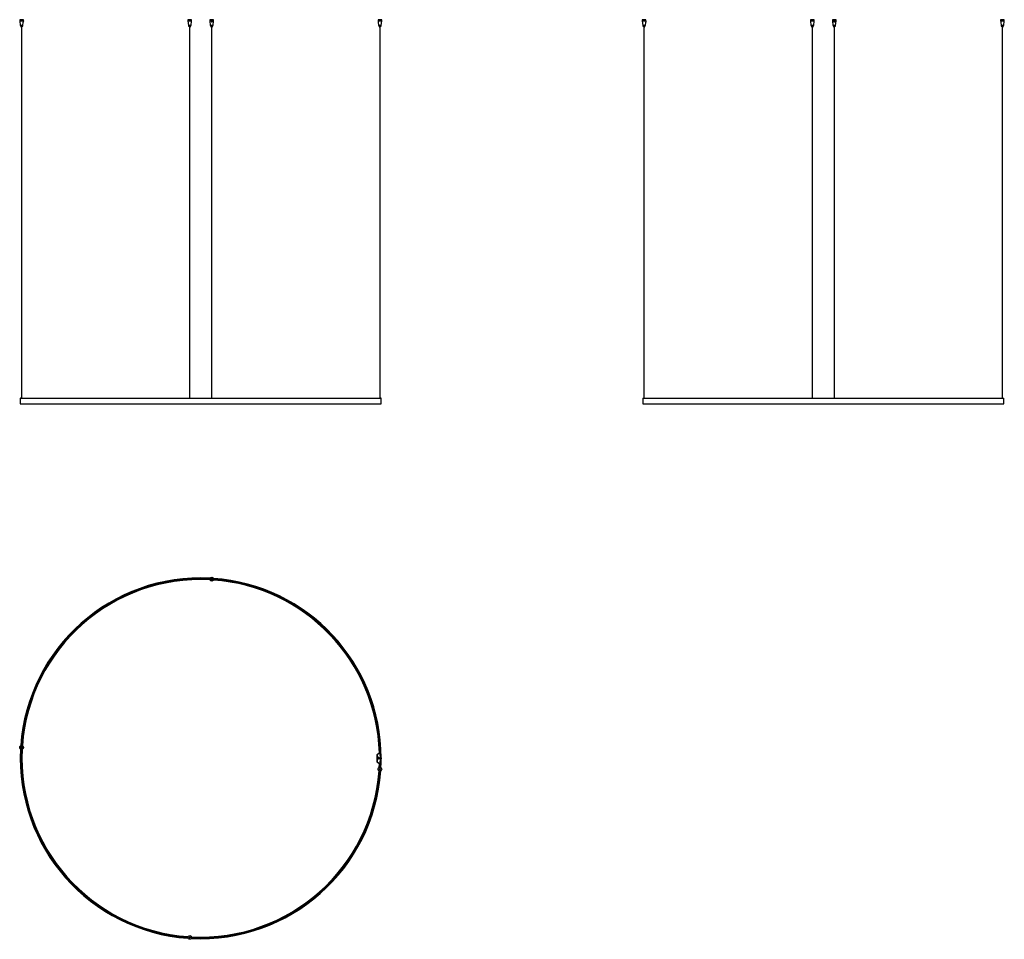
# Model space of a CAD drawing. Header units: millimetres. Extents: x 936 to 6202, y 466 to 5385.
import ezdxf

# ---------------------------------------------------------------- set-up
doc = ezdxf.new("R2010")
doc.units = ezdxf.units.MM
doc.header["$LTSCALE"] = 50

msp = doc.modelspace()

# ---------------------------------------------------------------- linework, layer by layer
at = {"color": 7, "linetype": 'Continuous', "lineweight": 25}
for p, q in [((936.2, 5384.7), (935.9, 5384.4)), ((935.9, 5384.4), (935.9, 5378.2)), ((945.9, 5384.4), (935.9, 5384.4)), ((935.9, 5378.2), (938.3, 5353)), ((935.9, 5378.2), (955.8, 5378.2)), ((936.2, 5384.7), (945.9, 5384.7)), ((945.9, 5384.7), (955.6, 5384.7)), ((955.9, 5384.4), (945.9, 5384.4)), ((955.7, 5377.9), (955.2, 5372.2)), ((955.9, 5384.4), (955.6, 5384.7)), ((955.7, 5377.9), (955.8, 5378.2)), ((955.9, 5380.2), (955.9, 5384.4)), ((1835.8, 5384.7), (1835.5, 5384.4)), ((1835.5, 5384.4), (1835.5, 5378.2)), ((1855.5, 5384.4), (1835.5, 5384.4)), ((1835.5, 5378.2), (1837.9, 5353)), ((1835.5, 5378.2), (1855.5, 5378.2)), ((1835.8, 5384.7), (1855.2, 5384.7)), ((1853, 5353), (1855.5, 5378.2)), ((1855.5, 5384.4), (1855.2, 5384.7)), ((1855.5, 5378.2), (1855.5, 5384.4)), ((1953, 5384.7), (1952.7, 5384.4)), ((1952.7, 5384.4), (1952.7, 5378.2)), ((1972.7, 5384.4), (1952.7, 5384.4)), ((1952.7, 5378.2), (1955.1, 5353)), ((1952.7, 5378.2), (1961.2, 5378.2)), ((1953, 5384.7), (1972.4, 5384.7)), ((1961.2, 5377.9), (1961.2, 5378.2)), ((1961.2, 5377.9), (1961.2, 5372.2)), ((1962.7, 5380.2), (1962.7, 5374.7)), ((1964.2, 5378.2), (1972.7, 5378.2)), ((1964.2, 5378.2), (1964.2, 5377.9)), ((1964.2, 5377.9), (1964.2, 5372.2)), ((1970.2, 5353), (1972.7, 5378.2)), ((1972.7, 5384.4), (1972.4, 5384.7)), ((1972.7, 5378.2), (1972.7, 5384.4)), ((2852.6, 5384.7), (2852.3, 5384.4)), ((2852.3, 5384.4), (2852.3, 5380.2)), ((2872.3, 5384.4), (2852.3, 5384.4)), ((2852.4, 5378.2), (2852.4, 5377.9)), ((2852.4, 5378.2), (2872.3, 5378.2)), ((2852.4, 5377.9), (2853, 5372.2)), ((2852.6, 5384.7), (2872, 5384.7)), ((2869.8, 5353), (2872.3, 5378.2)), ((2872.3, 5384.4), (2872, 5384.7)), ((2872.3, 5378.2), (2872.3, 5384.4)), ((4265.7, 5384.7), (4265.4, 5384.4)), ((4265.4, 5384.4), (4265.4, 5378.2)), ((4275.4, 5384.4), (4265.4, 5384.4)), ((4265.4, 5378.2), (4267.9, 5353)), ((4265.4, 5378.2), (4285.3, 5378.2)), ((4265.7, 5384.7), (4275.4, 5384.7)), ((4275.4, 5384.7), (4285.1, 5384.7)), ((4285.4, 5384.4), (4275.4, 5384.4)), ((4285.3, 5377.9), (4284.7, 5372.2)), ((4285.4, 5384.4), (4285.1, 5384.7)), ((4285.3, 5377.9), (4285.3, 5378.2)), ((4285.4, 5380.2), (4285.4, 5384.4)), ((5165.3, 5384.7), (5165, 5384.4)), ((5165, 5384.4), (5165, 5378.2)), ((5185, 5384.4), (5165, 5384.4)), ((5165, 5378.2), (5167.5, 5353)), ((5165, 5378.2), (5185, 5378.2)), ((5165.3, 5384.7), (5184.7, 5384.7)), ((5182.5, 5353), (5185, 5378.2)), ((5185, 5384.4), (5184.7, 5384.7)), ((5185, 5378.2), (5185, 5384.4)), ((5282.5, 5384.7), (5282.2, 5384.4)), ((5282.2, 5384.4), (5282.2, 5378.2)), ((5302.2, 5384.4), (5282.2, 5384.4)), ((5282.2, 5378.2), (5284.7, 5353)), ((5282.2, 5378.2), (5290.7, 5378.2)), ((5282.5, 5384.7), (5301.9, 5384.7)), ((5290.7, 5377.9), (5290.7, 5378.2)), ((5290.7, 5377.9), (5290.7, 5372.2)), ((5292.2, 5380.2), (5292.2, 5374.7)), ((5293.7, 5378.2), (5293.7, 5377.9)), ((5293.7, 5378.2), (5302.2, 5378.2)), ((5293.7, 5377.9), (5293.7, 5372.2)), ((5299.7, 5353), (5302.2, 5378.2)), ((5302.2, 5384.4), (5301.9, 5384.7)), ((5302.2, 5378.2), (5302.2, 5384.4)), ((6182.1, 5384.7), (6181.8, 5384.4)), ((6181.8, 5384.4), (6181.8, 5380.2)), ((6201.8, 5384.4), (6181.8, 5384.4)), ((6181.9, 5378.2), (6201.8, 5378.2)), ((6181.9, 5378.2), (6181.9, 5377.9)), ((6181.9, 5377.9), (6182.5, 5372.2)), ((6182.1, 5384.7), (6201.5, 5384.7)), ((6199.3, 5353), (6201.8, 5378.2)), ((6201.8, 5384.4), (6201.5, 5384.7)), ((6201.8, 5378.2), (6201.8, 5384.4)), ((938.3, 5353), (938.7, 5352.7)), ((938.3, 5353), (953.4, 5353)), ((945.9, 5352.7), (938.7, 5352.7)), ((939.9, 5352.7), (939.9, 5350.7)), ((939.9, 5350.7), (945.9, 5350.7)), ((943.9, 5350.7), (943.9, 5343.7)), ((943.9, 5343.7), (945.9, 5343.7)), ((945.3, 5343.7), (945.3, 3359.7)), ((953.1, 5352.7), (945.9, 5352.7)), ((945.9, 5350.7), (951.9, 5350.7)), ((945.9, 5343.7), (947.8, 5343.7)), ((946.5, 3359.7), (946.5, 5343.7)), ((947.8, 5343.7), (947.8, 5350.7)), ((951.9, 5350.7), (951.9, 5352.7)), ((953.1, 5352.7), (953.4, 5353)), ((953.4, 5353), (955.1, 5370.7)), ((1837.9, 5353), (1838.3, 5352.7)), ((1837.9, 5353), (1853, 5353)), ((1852.7, 5352.7), (1838.3, 5352.7)), ((1839.5, 5352.7), (1839.5, 5350.7)), ((1839.5, 5350.7), (1851.5, 5350.7)), ((1843.5, 5350.7), (1843.5, 5343.7)), ((1843.5, 5343.7), (1847.4, 5343.7)), ((1844.9, 5343.7), (1844.9, 3359.7)), ((1846.1, 3359.7), (1846.1, 5343.7)), ((1847.4, 5343.7), (1847.4, 5350.7)), ((1851.5, 5350.7), (1851.5, 5352.7)), ((1852.7, 5352.7), (1853, 5353)), ((1955.1, 5353), (1955.5, 5352.7)), ((1955.1, 5353), (1970.2, 5353)), ((1969.9, 5352.7), (1955.5, 5352.7)), ((1956.7, 5352.7), (1956.7, 5350.7)), ((1956.7, 5350.7), (1968.7, 5350.7)), ((1960.7, 5350.7), (1960.7, 5343.7)), ((1960.7, 5343.7), (1964.6, 5343.7)), ((1962.1, 5343.7), (1962.1, 3359.7)), ((1963.3, 3359.7), (1963.3, 5343.7)), ((1964.6, 5343.7), (1964.6, 5350.7)), ((1968.7, 5350.7), (1968.7, 5352.7)), ((1969.9, 5352.7), (1970.2, 5353)), ((2853, 5370.7), (2854.8, 5353)), ((2854.8, 5353), (2855.1, 5352.7)), ((2854.8, 5353), (2862.3, 5353)), ((2869.5, 5352.7), (2855.1, 5352.7)), ((2856.3, 5352.7), (2856.3, 5350.7)), ((2856.3, 5350.7), (2868.3, 5350.7)), ((2860.3, 5350.7), (2860.3, 5343.7)), ((2860.3, 5343.7), (2864.2, 5343.7)), ((2861.7, 5343.7), (2861.7, 3359.7)), ((2862.3, 5353), (2869.8, 5353)), ((2862.9, 3359.7), (2862.9, 5343.7)), ((2864.2, 5343.7), (2864.2, 5350.7)), ((2868.3, 5350.7), (2868.3, 5352.7)), ((2869.5, 5352.7), (2869.8, 5353)), ((4267.9, 5353), (4268.2, 5352.7)), ((4267.9, 5353), (4282.9, 5353)), ((4275.4, 5352.7), (4268.2, 5352.7)), ((4269.4, 5352.7), (4269.4, 5350.7)), ((4269.4, 5350.7), (4275.4, 5350.7)), ((4273.4, 5350.7), (4273.4, 5343.7)), ((4273.4, 5343.7), (4275.4, 5343.7)), ((4274.8, 5343.7), (4274.8, 3359.7)), ((4282.6, 5352.7), (4275.4, 5352.7)), ((4275.4, 5350.7), (4281.4, 5350.7)), ((4275.4, 5343.7), (4277.3, 5343.7)), ((4276, 3359.7), (4276, 5343.7)), ((4277.3, 5343.7), (4277.3, 5350.7)), ((4281.4, 5350.7), (4281.4, 5352.7)), ((4282.6, 5352.7), (4282.9, 5353)), ((4282.9, 5353), (4284.7, 5370.7)), ((5167.5, 5353), (5167.8, 5352.7)), ((5167.5, 5353), (5182.5, 5353)), ((5182.2, 5352.7), (5167.8, 5352.7)), ((5169, 5352.7), (5169, 5350.7)), ((5169, 5350.7), (5181, 5350.7)), ((5173, 5350.7), (5173, 5343.7)), ((5173, 5343.7), (5176.9, 5343.7)), ((5174.4, 5343.7), (5174.4, 3359.7)), ((5175.6, 3359.7), (5175.6, 5343.7)), ((5176.9, 5343.7), (5176.9, 5350.7)), ((5181, 5350.7), (5181, 5352.7)), ((5182.2, 5352.7), (5182.5, 5353)), ((5284.7, 5353), (5285, 5352.7)), ((5284.7, 5353), (5299.7, 5353)), ((5299.4, 5352.7), (5285, 5352.7)), ((5286.2, 5352.7), (5286.2, 5350.7)), ((5286.2, 5350.7), (5298.2, 5350.7)), ((5290.3, 5350.7), (5290.3, 5343.7)), ((5290.3, 5343.7), (5294.2, 5343.7)), ((5291.6, 5343.7), (5291.6, 3359.7)), ((5292.8, 3359.7), (5292.8, 5343.7)), ((5294.2, 5343.7), (5294.2, 5350.7)), ((5298.2, 5350.7), (5298.2, 5352.7)), ((5299.4, 5352.7), (5299.7, 5353)), ((6182.5, 5370.7), (6184.3, 5353)), ((6184.3, 5353), (6184.6, 5352.7)), ((6184.3, 5353), (6191.8, 5353)), ((6199, 5352.7), (6184.6, 5352.7)), ((6185.8, 5352.7), (6185.8, 5350.7)), ((6185.8, 5350.7), (6197.8, 5350.7)), ((6189.9, 5350.7), (6189.9, 5343.7)), ((6189.9, 5343.7), (6193.8, 5343.7)), ((6191.2, 5343.7), (6191.2, 3359.7)), ((6191.8, 5353), (6199.3, 5353)), ((6192.4, 3359.7), (6192.4, 5343.7)), ((6193.8, 5343.7), (6193.8, 5350.7)), ((6197.8, 5350.7), (6197.8, 5352.7)), ((6199, 5352.7), (6199.3, 5353)), ((939.1, 3359.5), (939.1, 3329.9)), ((939.1, 3359.5), (2869.1, 3359.5)), ((939.1, 3329.9), (2869.1, 3329.9)), ((939.3, 3359.7), (2868.9, 3359.7)), ((939.3, 3329.7), (2868.9, 3329.7)), ((2865.1, 3360.2), (2865.1, 3359.8)), ((2868.9, 3360.2), (2865.1, 3360.2)), ((2868.9, 3359.8), (2865.1, 3359.8)), ((2865.1, 3329.6), (2865.1, 3329.2)), ((2865.1, 3329.6), (2868.9, 3329.6)), ((2865.1, 3329.2), (2868.9, 3329.2)), ((2868.9, 3359.8), (2868.9, 3360.2)), ((2868.9, 3329.2), (2868.9, 3329.6)), ((2869.5, 3359.6), (2869.1, 3359.6)), ((2869.1, 3329.8), (2869.1, 3359.6)), ((2869.1, 3329.8), (2869.5, 3329.8)), ((2869.5, 3329.8), (2869.5, 3359.6)), ((4268.6, 3359.5), (4268.6, 3329.9)), ((4268.6, 3359.5), (6198.6, 3359.5)), ((4268.6, 3329.9), (6198.6, 3329.9)), ((4268.8, 3359.7), (6198.4, 3359.7)), ((4268.8, 3329.7), (6198.4, 3329.7)), ((5231.1, 3360.2), (5231.1, 3359.7)), ((5231.1, 3360.2), (5236.1, 3360.2)), ((5231.1, 3329.7), (5231.1, 3329.2)), ((5231.1, 3329.2), (5236.1, 3329.2)), ((5236.1, 3360.2), (5236.1, 3359.7)), ((5236.1, 3329.7), (5236.1, 3329.2)), ((6198.6, 3329.9), (6198.6, 3359.5)), ((2846.1, 1451.9), (2846.1, 1415.7)), ((2846.6, 1453), (2846.3, 1452.6)), ((2846.3, 1452.2), (2846.4, 1452.5)), ((2846.6, 1453), (2846.8, 1452.8)), ((2846.7, 1453.1), (2857.4, 1461.8)), ((2846.9, 1452.8), (2846.7, 1453.1)), ((2860.2, 1463.9), (2847.4, 1453.1)), ((2847.4, 1453.1), (2847.4, 1414.6)), ((2853.6, 1439.4), (2853.3, 1438.7)), ((2854.7, 1438.8), (2854.5, 1439.4)), ((2857.5, 1461.7), (2857.4, 1461.8)), ((2863.8, 1463.9), (2860.2, 1463.9)), ((2864.5, 1436.3), (2864.5, 1431.3)), ((2865.1, 1436.3), (2864.5, 1436.3)), ((2865.1, 1431.3), (2864.5, 1431.3)), ((2865.1, 1436.3), (2865.1, 1431.3)), ((2868.9, 1436.3), (2865.1, 1436.3)), ((2868.9, 1431.3), (2865.1, 1431.3)), ((2868.9, 1436.3), (2868.9, 1431.3)), ((2869.5, 1436.3), (2868.9, 1436.3)), ((2869.5, 1431.3), (2868.9, 1431.3)), ((2869.5, 1436.3), (2869.5, 1431.3)), ((2846.4, 1415.2), (2846.3, 1415.5)), ((2846.6, 1414.6), (2846.8, 1414.9)), ((2846.9, 1414.8), (2846.7, 1414.6)), ((2857.4, 1405.9), (2846.7, 1414.6)), ((2847.4, 1414.6), (2860.2, 1403.7)), ((2857.5, 1406), (2857.4, 1405.9)), ((2858.8, 1384.6), (2859.6, 1404.2)), ((2858.9, 1384.6), (2859.7, 1404.2)), ((2859.2, 1384.8), (2860, 1403.9)), ((2860.1, 1385), (2860.9, 1403.7)), ((2860.2, 1403.7), (2863.8, 1403.7)), ((2860.8, 1385.1), (2861.6, 1403.7))]:
    msp.add_line(p, q, dxfattribs=at)
at = {"color": 7, "linetype": 'Continuous', "lineweight": 25, "flags": 128}
for points in [[(2863.8, 1385.1), (2864.7, 1408.6), (2865.1, 1431.3)], [(2864, 1385.1), (2864.9, 1408.6), (2865.3, 1431.3)], [(2867.6, 1383.7), (2868.5, 1408.5), (2868.9, 1431.3)], [(2867.8, 1383.6), (2868.7, 1408.5), (2869.1, 1431.3)], [(2846.3, 1415.1), (2846.3, 1415.1), (2846.6, 1414.6)]]:
    msp.add_lwpolyline(points, dxfattribs=at)
at = {"color": 7, "linetype": 'Continuous', "lineweight": 25}
for centre, radius in [((1962.7, 2392), 10), ((1962.7, 2392), 9.7), ((1962.7, 2392), 2.8), ((1962.7, 2392), 2.5), ((1962.7, 2392), 1.9), ((1962.7, 2392), 1.4), ((1962.7, 2392), 1), ((1962.7, 2392), 0.6), ((945.9, 1492.4), 10), ((945.9, 1492.4), 9.7), ((945.9, 1492.4), 2.8), ((945.9, 1492.4), 2.5), ((945.9, 1492.4), 1.9), ((945.9, 1492.4), 1.4), ((945.9, 1492.4), 1), ((945.9, 1492.4), 0.6), ((2854.3, 1433.8), 5), ((2854.3, 1433.8), 4.5), ((2854.3, 1433.8), 2.8), ((2862.3, 1375.2), 10), ((2862.3, 1375.2), 9.7), ((2862.3, 1375.2), 2.8), ((2862.3, 1375.2), 2.5), ((2862.3, 1375.2), 1.9), ((2862.3, 1375.2), 1.4), ((2862.3, 1375.2), 1), ((2862.3, 1375.2), 0.6), ((1845.5, 475.6), 10), ((1845.5, 475.6), 9.7), ((1845.5, 475.6), 2.8), ((1845.5, 475.6), 2.5), ((1845.5, 475.6), 1.9), ((1845.5, 475.6), 1.4), ((1845.5, 475.6), 1), ((1845.5, 475.6), 0.6)]:
    msp.add_circle(centre, radius, dxfattribs=at)
for centre, radius, start, end in [((939.3, 3359.5), 0.2, 90, 180), ((939.3, 3329.9), 0.2, 180, 270), ((2865.1, 3359.6), 0.6, 90, 170.4059), ((2865.1, 3329.8), 0.6, 189.5941, 270), ((2865.1, 3359.6), 0.2, 90, 150), ((2865.1, 3329.8), 0.2, 210, 270), ((2868.9, 3359.6), 0.6, 0, 90), ((2868.9, 3359.6), 0.2, 0, 90), ((2868.9, 3359.5), 0.2, 0, 90), ((2868.9, 3329.9), 0.2, 270, 0), ((2868.9, 3329.8), 0.6, 270, 0), ((2868.9, 3329.8), 0.2, 270, 0), ((4268.8, 3359.5), 0.2, 90, 180), ((4268.8, 3329.9), 0.2, 180, 270), ((6198.4, 3359.5), 0.2, 0, 90), ((6198.4, 3329.9), 0.2, 270, 0), ((1904.1, 1433.8), 965, 87.0155, 175.9845), ((1904.1, 1433.8), 964.8, 87.0223, 175.9777), ((1904.1, 1433.8), 961.2, 87.0922, 175.9078), ((1904.1, 1433.8), 961, 87.0935, 175.9065), ((1904.1, 1433.8), 960.8, 87.0947, 175.9053), ((1904.1, 1433.8), 958, 87.0854, 175.9146), ((1904.1, 1433.8), 957.3, 87.0755, 175.9245), ((1904.1, 1433.8), 956.4, 87.0585, 175.9415), ((1904.1, 1433.8), 956.1, 87.0506, 175.9494), ((1904.1, 1433.8), 956, 87.0481, 175.9519), ((1904.1, 1433.8), 965, 0.1484, 85.9845), ((1904.1, 1433.8), 956.1, 1.7781, 85.9494), ((1904.1, 1433.8), 956, 1.7735, 85.9519), ((1904.1, 1433.8), 964.8, 0.1485, 85.9777), ((1904.1, 1433.8), 956.4, 1.7939, 85.9415), ((1904.1, 1433.8), 957.3, 1.8027, 85.9245), ((1904.1, 1433.8), 958, 1.8014, 85.9146), ((1904.1, 1433.8), 961.2, 0.149, 85.9078), ((1904.1, 1433.8), 961, 0.1491, 85.9065), ((1904.1, 1433.8), 960.8, 0.1491, 85.9053), ((1904.1, 1433.8), 965, 177.0155, 265.9845), ((1904.1, 1433.8), 964.8, 177.0223, 265.9777), ((1904.1, 1433.8), 961.2, 177.0922, 265.9078), ((1904.1, 1433.8), 961, 177.0935, 265.9065), ((1904.1, 1433.8), 960.8, 177.0947, 265.9053), ((1904.1, 1433.8), 958, 177.0854, 265.9146), ((1904.1, 1433.8), 957.3, 177.0755, 265.9245), ((1904.1, 1433.8), 956.4, 177.0585, 265.9415), ((1904.1, 1433.8), 956.1, 177.0506, 265.9494), ((1904.1, 1433.8), 956, 177.0481, 265.9519), ((2847.6, 1451.9), 1.5, 129, 134.3063), ((2854, 1439.2), 0.5, 22.5, 157.5), ((1904.1, 1433.8), 960.8, 357.0947, 359.8509), ((2437.8, 1433.8), 427.1, 0.3354, 4.0438), ((2437.8, 1433.8), 427.1, 355.9562, 359.6646), ((2847.6, 1415.7), 1.5, 225.6937, 231), ((1904.1, 1433.8), 965, 267.0155, 355.9845), ((1904.1, 1433.8), 964.8, 267.0223, 355.9777), ((1904.1, 1433.8), 956, 267.0481, 355.9519), ((1904.1, 1433.8), 956.1, 267.0506, 355.9494), ((1904.1, 1433.8), 956.4, 267.0585, 355.9415), ((1904.1, 1433.8), 957.3, 267.0755, 355.9245), ((1904.1, 1433.8), 961, 267.0935, 355.9065), ((1904.1, 1433.8), 961.2, 267.0922, 355.9078), ((1904.1, 1433.8), 958, 267.0854, 355.9146), ((1904.1, 1433.8), 960.8, 267.0947, 355.9053)]:
    msp.add_arc(centre, radius, start, end, dxfattribs=at)
for points, knots in [([(955.1, 5370.7), (955.1, 5370.7), (955.1, 5370.7), (955.1, 5371), (955.1, 5371.3), (955.1, 5371.8), (955.1, 5372.1), (955.2, 5372.2)], [0, 0, 0, 0, 0.2144044, 0.4287962, 0.6434272, 0.8572612, 1, 1, 1, 1]), ([(955.8, 5378.2), (955.8, 5378.5), (955.8, 5379.1), (955.8, 5379.7), (955.8, 5380), (955.9, 5380.1), (955.9, 5380.2), (955.9, 5380.2)], [0, 0, 0, 0, 0.373668, 0.616602, 0.788801, 0.921978, 1, 1, 1, 1]), ([(1961.2, 5378.2), (1961.2, 5378.5), (1961.3, 5379.1), (1961.7, 5379.7), (1962.1, 5380), (1962.4, 5380.1), (1962.6, 5380.2), (1962.7, 5380.2)], [0, 0, 0, 0, 0.373668, 0.616602, 0.788801, 0.921978, 1, 1, 1, 1]), ([(1962.7, 5374.7), (1962.6, 5374.7), (1962.4, 5374.6), (1962, 5374.4), (1961.6, 5373.9), (1961.3, 5373.2), (1961.2, 5372.6), (1961.2, 5372.3)], [0, 0, 0, 0, 0.098236, 0.218916, 0.401783, 0.70242, 1, 1, 1, 1]), ([(1962.7, 5370.7), (1962.5, 5370.7), (1962.2, 5370.7), (1961.7, 5371), (1961.4, 5371.3), (1961.2, 5371.8), (1961.2, 5372.1), (1961.2, 5372.2)], [0, 0, 0, 0, 0.214404, 0.428796, 0.643427, 0.857261, 1, 1, 1, 1]), ([(1962.7, 5380.2), (1962.8, 5380.1), (1963.1, 5380.1), (1963.4, 5379.9), (1963.8, 5379.4), (1964.1, 5378.8), (1964.1, 5378.3), (1964.2, 5378.2)], [0, 0, 0, 0, 0.140086, 0.27924, 0.49221, 0.8082, 1, 1, 1, 1]), ([(1964.2, 5372.3), (1964.1, 5372.6), (1964.1, 5373.3), (1963.7, 5374), (1963.3, 5374.4), (1963, 5374.6), (1962.8, 5374.7), (1962.7, 5374.7)], [0, 0, 0, 0, 0.341816, 0.625392, 0.776786, 0.897298, 1, 1, 1, 1]), ([(1964.2, 5372.2), (1964.2, 5372), (1964.1, 5371.7), (1963.9, 5371.2), (1963.5, 5370.9), (1963.1, 5370.7), (1962.8, 5370.7), (1962.7, 5370.7)], [0, 0, 0, 0, 0.21266, 0.425334, 0.638039, 0.852228, 1, 1, 1, 1]), ([(2852.3, 5380.2), (2852.3, 5380.1), (2852.3, 5380.1), (2852.3, 5379.9), (2852.3, 5379.4), (2852.4, 5378.8), (2852.4, 5378.3), (2852.4, 5378.2)], [0, 0, 0, 0, 0.140086, 0.27924, 0.49221, 0.8082, 1, 1, 1, 1]), ([(2853, 5372.2), (2853, 5372), (2853, 5371.7), (2853, 5371.2), (2853, 5370.9), (2853, 5370.7), (2853, 5370.7), (2853, 5370.7)], [0, 0, 0, 0, 0.21266, 0.425334, 0.638039, 0.852228, 1, 1, 1, 1]), ([(4284.7, 5370.7), (4284.7, 5370.7), (4284.7, 5370.7), (4284.6, 5371), (4284.6, 5371.3), (4284.6, 5371.8), (4284.7, 5372.1), (4284.7, 5372.2)], [0, 0, 0, 0, 0.214404, 0.428796, 0.643427, 0.857261, 1, 1, 1, 1]), ([(4285.3, 5378.2), (4285.3, 5378.5), (4285.3, 5379.1), (4285.3, 5379.7), (4285.4, 5380), (4285.4, 5380.1), (4285.4, 5380.2), (4285.4, 5380.2)], [0, 0, 0, 0, 0.373668, 0.616602, 0.788801, 0.921978, 1, 1, 1, 1]), ([(5290.7, 5378.2), (5290.8, 5378.5), (5290.9, 5379.1), (5291.2, 5379.7), (5291.6, 5380), (5291.9, 5380.1), (5292.1, 5380.2), (5292.2, 5380.2)], [0, 0, 0, 0, 0.373668, 0.616602, 0.788801, 0.921978, 1, 1, 1, 1]), ([(5292.2, 5374.7), (5292.1, 5374.7), (5291.9, 5374.6), (5291.5, 5374.4), (5291.1, 5373.9), (5290.8, 5373.2), (5290.7, 5372.6), (5290.7, 5372.3)], [0, 0, 0, 0, 0.0982358, 0.2189159, 0.4017828, 0.7024204, 1, 1, 1, 1]), ([(5292.2, 5370.7), (5292, 5370.7), (5291.7, 5370.7), (5291.3, 5371), (5290.9, 5371.3), (5290.7, 5371.8), (5290.7, 5372.1), (5290.7, 5372.2)], [0, 0, 0, 0, 0.214404, 0.428796, 0.643427, 0.857261, 1, 1, 1, 1]), ([(5292.2, 5380.2), (5292.3, 5380.1), (5292.6, 5380.1), (5293, 5379.9), (5293.4, 5379.4), (5293.6, 5378.8), (5293.7, 5378.3), (5293.7, 5378.2)], [0, 0, 0, 0, 0.140086, 0.27924, 0.49221, 0.8082, 1, 1, 1, 1]), ([(5293.7, 5372.3), (5293.7, 5372.6), (5293.6, 5373.3), (5293.3, 5374), (5292.9, 5374.4), (5292.5, 5374.6), (5292.3, 5374.7), (5292.2, 5374.7)], [0, 0, 0, 0, 0.3418161, 0.6253916, 0.7767861, 0.8972981, 1, 1, 1, 1]), ([(5293.7, 5372.2), (5293.7, 5372), (5293.7, 5371.7), (5293.4, 5371.2), (5293, 5370.9), (5292.6, 5370.7), (5292.3, 5370.7), (5292.2, 5370.7)], [0, 0, 0, 0, 0.21266, 0.425334, 0.638039, 0.852228, 1, 1, 1, 1]), ([(6181.8, 5380.2), (6181.8, 5380.1), (6181.8, 5380.1), (6181.8, 5379.9), (6181.9, 5379.4), (6181.9, 5378.8), (6181.9, 5378.3), (6181.9, 5378.2)], [0, 0, 0, 0, 0.140086, 0.27924, 0.49221, 0.8082, 1, 1, 1, 1]), ([(6182.5, 5372.2), (6182.5, 5372), (6182.6, 5371.7), (6182.6, 5371.2), (6182.6, 5370.9), (6182.5, 5370.7), (6182.5, 5370.7), (6182.5, 5370.7)], [0, 0, 0, 0, 0.21266, 0.425334, 0.638039, 0.852228, 1, 1, 1, 1]), ([(2846.3, 1452.6), (2846.3, 1452.5), (2846.2, 1452.4), (2846.2, 1452.2), (2846.1, 1452.1), (2846.1, 1452), (2846.1, 1452), (2846.1, 1451.9)], [0, 0, 0, 0, 0.253603, 0.601867, 0.783763, 0.912439, 1, 1, 1, 1]), ([(2846.1, 1451.9), (2846.1, 1452), (2846.2, 1452.1), (2846.2, 1452.1), (2846.3, 1452.2)], [0, 0, 0, 0, 0.500001, 1, 1, 1, 1]), ([(2846.4, 1452.5), (2846.5, 1452.5), (2846.6, 1452.6), (2846.8, 1452.8), (2847.1, 1452.9), (2847.3, 1453), (2847.4, 1453.1)], [0, 0, 0, 0, 0.249999, 0.5, 0.75, 1, 1, 1, 1]), ([(2846.1, 1415.7), (2846.1, 1415.7), (2846.1, 1415.7), (2846.1, 1415.6), (2846.2, 1415.4), (2846.2, 1415.3), (2846.3, 1415.1), (2846.3, 1415.1)], [0, 0, 0, 0, 0.119615, 0.237458, 0.444121, 0.829693, 1, 1, 1, 1]), ([(2847.4, 1414.6), (2847.3, 1414.6), (2847.1, 1414.7), (2846.8, 1414.9), (2846.6, 1415), (2846.5, 1415.1), (2846.4, 1415.2)], [0, 0, 0, 0, 0.2500002, 0.5000003, 0.7500005, 1, 1, 1, 1])]:
    msp.add_open_spline(points, degree=3, knots=knots, dxfattribs=at)
msp.add_open_spline([(2846.3, 1415.5), (2846.2, 1415.5), (2846.2, 1415.6), (2846.1, 1415.7), (2846.1, 1415.7)], degree=3, dxfattribs=at)

doc.saveas('drawing.dxf')
